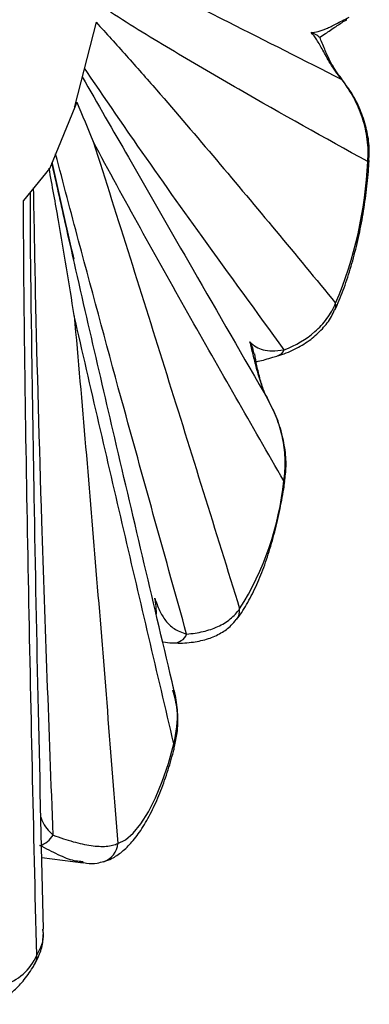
# Paper-space layout '_Dimétrica' of a CAD drawing. Header units: millimetres. Extents: x -787 to -323, y -1059 to 481.
# Tile 5 of 11: x -583 to -551, y 23 to 113. Entities that reach past the tile are written whole.
import ezdxf

# ---------------------------------------------------------------- set-up
doc = ezdxf.new("R2010")
doc.units = ezdxf.units.MM

psp = doc.layouts.new('_Dimétrica')

# ---------------------------------------------------------------- linework, layer by layer
at = {"color": 7, "linetype": 'Continuous', "lineweight": 25}
for p, q in [((-575.613, 113.023), (-577.592, 105.28)), ((-577.564, 105.226), (-579.87, 99.612)), ((-577.564, 105.226), (-577.592, 105.28)), ((-579.87, 99.612), (-582.292, 96.648)), ((-580.601, 36.213), (-576.807, 35.735)), ((-576.796, 35.821), (-577.009, 35.846)), ((-580.482, 29.406), (-580.476, 29.567))]:
    psp.add_line(p, q, dxfattribs=at)
at = {"color": 7, "linetype": 'Continuous', "lineweight": 25, "flags": 128}
for points in [[(-553.069, 107.855), (-553.06, 107.842), (-553.036, 107.77)], [(-573.621, 37.511), (-572.916, 37.853), (-572.203, 38.457), (-571.495, 39.312), (-570.805, 40.401), (-570.146, 41.706), (-569.529, 43.204), (-568.965, 44.866), (-568.466, 46.662)]]:
    psp.add_lwpolyline(points, dxfattribs=at)
at = {"color": 8, "linetype": 'Continuous', "lineweight": 25, "flags": 128}
for points in [[(-550.515, 100.324), (-550.54, 100.271), (-550.64, 100.209)], [(-558.265, 70.785), (-558.283, 70.804), (-558.373, 70.84)], [(-568.397, 46.412), (-568.397, 46.52), (-568.466, 46.662)]]:
    psp.add_lwpolyline(points, dxfattribs=at)
at = {"color": 7, "linetype": 'Continuous', "lineweight": 25}
for centre, radius, start, end in [((-588.418, 101.957), 37.819, 337.02091, 357.35021), ((-585.313, 73.544), 27.075, 327.72756, 354.26719), ((-568.448, 57.189), 1.229, 265.81698, 339.9367), ((-581.393, 39.364), 2.13, 286.89437, 329.24612), ((-585.446, 29.038), 4.729, 285.24709, 337.58938), ((-582.266, 27.057), 1.205, 330.27936, 8.49104)]:
    psp.add_arc(centre, radius, start, end, dxfattribs=at)
at = {"color": 8, "linetype": 'Continuous', "lineweight": 25}
for centre, radius, start, end in [((-554.521, 86.973), 0.946, 335.74508, 13.42296), ((-559.229, 83.301), 0.992, 290.12934, 336.46551), ((-563.864, 58.973), 1.448, 322.78902, 4.52013), ((-575.49, 37.613), 1.872, 288.00952, 356.87786)]:
    psp.add_arc(centre, radius, start, end, dxfattribs=at)
for points, knots in [([(-573.677, 118.078), (-572.647, 117.581), (-569.274, 115.951), (-562.42, 112.532), (-556.527, 109.542), (-553.036, 107.77)], [0, 0, 0, 0, 0.151901, 0.497538, 1, 1, 1, 1]), ([(-558.32, 82.905), (-560.847, 86.376), (-565.506, 92.777), (-571.63, 101.397), (-575.184, 106.6), (-576.691, 108.807)], [0, 0, 0, 0, 0.405552, 0.747899, 1, 1, 1, 1]), ([(-576.896, 108.002), (-575.48, 105.543), (-572.116, 99.703), (-566.405, 89.752), (-562.077, 82.239), (-559.744, 78.187)], [0, 0, 0, 0, 0.2511488, 0.5961767, 1, 1, 1, 1]), ([(-567.294, 56.767), (-569.219, 63.672), (-572.574, 75.703), (-576.57, 90.423), (-578.633, 98.253), (-579.334, 100.916)], [0, 0, 0, 0, 0.470572, 0.819938, 1, 1, 1, 1]), ([(-579.562, 38.275), (-579.927, 47.899), (-580.556, 64.521), (-581.111, 84.358), (-581.3, 94.587), (-581.359, 97.79)], [0, 0, 0, 0, 0.485744, 0.838934, 1, 1, 1, 1]), ([(-568.466, 46.662), (-568.258, 47.703), (-567.93, 49.344), (-568.395, 51.008), (-568.565, 51.616)], [0, 0, 0, 0, 0.634251, 1, 1, 1, 1]), ([(-580.686, 39.911), (-580.654, 39.798), (-580.472, 39.162), (-579.973, 38.675), (-579.562, 38.275)], [0, 0, 0, 0, 0.177937, 1, 1, 1, 1]), ([(-577.009, 35.846), (-577.208, 35.86), (-577.785, 35.899), (-579.097, 36.444), (-580.209, 37.029), (-580.774, 37.326)], [0, 0, 0, 0, 0.204864, 0.596462, 1, 1, 1, 1])]:
    psp.add_open_spline(points, degree=3, knots=knots, dxfattribs=at)
at = {"color": 7, "linetype": 'Continuous', "lineweight": 25}
for points, knots in [([(-550.64, 100.209), (-554.603, 102.391), (-558.561, 104.599), (-564.483, 108.001), (-566.455, 109.151), (-570.388, 111.502), (-572.35, 112.702), (-574.303, 113.956)], [0, 0, 0, 0, 0.5, 0.5, 0.75, 0.75, 1, 1, 1, 1]), ([(-555.847, 112.095), (-555.639, 112.094), (-555.423, 112.121), (-554.963, 112.236), (-554.719, 112.323), (-554.314, 112.499), (-554.173, 112.565), (-553.871, 112.714), (-553.711, 112.796), (-553.2, 113.06), (-552.819, 113.263), (-552.356, 113.48)], [0, 0, 0, 0, 0.25, 0.25, 0.5, 0.5, 0.625, 0.625, 0.75, 0.75, 1, 1, 1, 1]), ([(-555.082, 111.625), (-554.902, 111.74), (-554.44, 112.035), (-553.64, 112.596), (-552.973, 113.048), (-552.584, 113.248), (-552.56, 113.26)], [0, 0, 0, 0, 0.25604, 0.658, 0.978431, 1, 1, 1, 1]), ([(-575.613, 113.023), (-574.68, 112.016), (-573.752, 110.989), (-571.901, 108.91), (-570.978, 107.859), (-568.215, 104.68), (-566.38, 102.529), (-560.887, 96.026), (-557.241, 91.623), (-553.601, 87.193)], [0, 0, 0, 0, 0.125, 0.125, 0.25, 0.25, 0.5, 0.5, 1, 1, 1, 1]), ([(-553.036, 107.77), (-553.256, 108.026), (-553.445, 108.277), (-553.786, 108.765), (-553.938, 109.003), (-554.352, 109.684), (-554.571, 110.088), (-554.871, 110.629), (-554.966, 110.798), (-555.149, 111.114), (-555.237, 111.26), (-555.498, 111.668), (-555.668, 111.9), (-555.847, 112.095)], [0, 0, 0, 0, 0.125, 0.125, 0.25, 0.25, 0.5, 0.5, 0.625, 0.625, 0.75, 0.75, 1, 1, 1, 1]), ([(-555.122, 111.668), (-555.142, 111.702), (-555.192, 111.786), (-555.572, 111.962), (-555.8, 112.073), (-555.845, 112.095), (-555.847, 112.095)], [0, 0, 0, 0, 0.3476399, 0.8734432, 0.9963218, 1, 1, 1, 1]), ([(-553.058, 107.861), (-553.236, 108.091), (-553.666, 108.647), (-554.167, 109.576), (-554.647, 110.607), (-554.921, 111.33), (-555.064, 111.666), (-555.073, 111.686)], [0, 0, 0, 0, 0.163479, 0.395381, 0.665411, 0.980361, 1, 1, 1, 1]), ([(-550.539, 100.323), (-550.521, 100.774), (-550.481, 101.789), (-550.763, 103.368), (-551.317, 105.021), (-552.087, 106.544), (-552.769, 107.431), (-553.086, 107.842)], [0, 0, 0, 0, 0.164641, 0.370375, 0.585286, 0.807642, 1, 1, 1, 1]), ([(-550.64, 100.209), (-550.584, 100.893), (-550.603, 101.569), (-550.728, 102.57), (-550.787, 102.902), (-550.936, 103.562), (-551.027, 103.891), (-551.344, 104.857), (-551.611, 105.475), (-552.249, 106.661), (-552.62, 107.232), (-553.036, 107.77)], [0, 0, 0, 0, 0.25, 0.25, 0.375, 0.375, 0.5, 0.5, 0.75, 0.75, 1, 1, 1, 1]), ([(-575.883, 102.051), (-573.617, 94.951), (-571.368, 87.803), (-566.884, 73.471), (-564.65, 66.285), (-562.42, 59.088)], [0, 0, 0, 0, 0.5, 0.5, 1, 1, 1, 1]), ([(-558.373, 70.84), (-561.316, 75.954), (-564.253, 81.091), (-568.638, 88.868), (-570.096, 91.473), (-573.001, 96.723), (-574.448, 99.367), (-575.883, 102.051)], [0, 0, 0, 0, 0.5, 0.5, 0.75, 0.75, 1, 1, 1, 1]), ([(-568.46, 51.64), (-570.277, 59.351), (-573.638, 73.616), (-577.376, 89.762), (-579.268, 98.261), (-579.674, 100.088)], [0, 0, 0, 0, 0.480194, 0.888285, 1, 1, 1, 1]), ([(-579.672, 100.093), (-579.667, 100.07), (-579.006, 97.126), (-578.338, 94.167), (-577.675, 91.232)], [0, 0, 0, 0, 0.0078358, 1, 1, 1, 1]), ([(-553.659, 86.583), (-553.527, 86.876), (-553.14, 87.735), (-552.557, 89.309), (-551.945, 91.331), (-551.429, 93.471), (-551.013, 95.687), (-550.709, 97.903), (-550.569, 99.452), (-550.52, 100.24), (-550.515, 100.324)], [0, 0, 0, 0, 0.080121, 0.234894, 0.387831, 0.539425, 0.690238, 0.840675, 0.983192, 1, 1, 1, 1]), ([(-577.63, 86.03), (-577.632, 86.04), (-578.079, 88.963), (-578.819, 93.495), (-579.644, 97.995), (-579.938, 99.597)], [0, 0, 0, 0, 0.002303, 0.644986, 1, 1, 1, 1]), ([(-580.448, 29.622), (-580.607, 36.323), (-580.92, 49.551), (-581.292, 67.815), (-581.52, 83.246), (-581.659, 92.572), (-581.653, 96.94), (-581.652, 97.43)], [0, 0, 0, 0, 0.298114, 0.588533, 0.809943, 0.978649, 1, 1, 1, 1]), ([(-581.074, 27.235), (-581.212, 32.982), (-581.346, 38.734), (-581.6, 50.251), (-581.721, 56.017), (-581.943, 67.568), (-582.044, 73.354), (-582.167, 82.06), (-582.203, 84.966), (-582.262, 90.794), (-582.283, 93.715), (-582.292, 96.648)], [0, 0, 0, 0, 0.25, 0.25, 0.5, 0.5, 0.75, 0.75, 0.875, 0.875, 1, 1, 1, 1]), ([(-558.32, 82.905), (-557.264, 83.31), (-556.315, 83.859), (-555.095, 84.932), (-554.72, 85.337), (-554.079, 86.212), (-553.811, 86.685), (-553.601, 87.193)], [0, 0, 0, 0, 0.5, 0.5, 0.75, 0.75, 1, 1, 1, 1]), ([(-577.63, 86.03), (-577.269, 82.025), (-576.919, 78.005), (-576.233, 69.944), (-575.897, 65.903), (-574.902, 53.763), (-574.257, 45.644), (-573.621, 37.511)], [0, 0, 0, 0, 0.25, 0.25, 0.5, 0.5, 1, 1, 1, 1]), ([(-568.466, 46.662), (-570.002, 53.203), (-571.536, 59.75), (-574.593, 72.868), (-576.116, 79.438), (-577.63, 86.03)], [0, 0, 0, 0, 0.5, 0.5, 1, 1, 1, 1]), ([(-558.908, 82.372), (-558.848, 82.387), (-558.251, 82.542), (-557.212, 82.999), (-555.886, 83.802), (-554.808, 84.801), (-554.064, 85.736), (-553.782, 86.387), (-553.689, 86.601)], [0, 0, 0, 0, 0.026902, 0.267723, 0.491708, 0.701338, 0.901792, 1, 1, 1, 1]), ([(-561.474, 83.623), (-561.299, 83.447), (-561.114, 83.298), (-560.712, 83.058), (-560.496, 82.967), (-560.01, 82.845), (-559.737, 82.814), (-559.108, 82.816), (-558.753, 82.848), (-558.32, 82.905)], [0, 0, 0, 0, 0.25, 0.25, 0.5, 0.5, 0.75, 0.75, 1, 1, 1, 1]), ([(-559.744, 78.187), (-560.033, 78.714), (-560.245, 79.234), (-560.51, 79.994), (-560.589, 80.243), (-560.733, 80.726), (-560.797, 80.96), (-560.978, 81.644), (-561.082, 82.075), (-561.281, 82.887), (-561.376, 83.267), (-561.474, 83.623)], [0, 0, 0, 0, 0.25, 0.25, 0.375, 0.375, 0.5, 0.5, 0.75, 0.75, 1, 1, 1, 1]), ([(-561.089, 82.513), (-561.148, 82.785), (-561.225, 83.139), (-561.422, 83.521), (-561.469, 83.614), (-561.473, 83.622), (-561.474, 83.623)], [0, 0, 0, 0, 0.755844, 0.980593, 0.995216, 1, 1, 1, 1]), ([(-559.864, 78.468), (-559.955, 78.642), (-560.243, 79.198), (-560.554, 80.22), (-560.844, 81.416), (-560.969, 82.165), (-561.028, 82.52)], [0, 0, 0, 0, 0.123956, 0.396306, 0.713398, 1, 1, 1, 1]), ([(-560.903, 81.822), (-560.845, 81.83), (-560.354, 81.902), (-559.748, 82.117), (-559.048, 82.321), (-558.886, 82.368)], [0, 0, 0, 0, 0.093617, 0.791269, 1, 1, 1, 1]), ([(-558.373, 70.84), (-558.267, 71.468), (-558.223, 72.097), (-558.242, 73.042), (-558.263, 73.357), (-558.332, 73.988), (-558.38, 74.305), (-558.564, 75.242), (-558.737, 75.851), (-559.173, 77.041), (-559.438, 77.625), (-559.744, 78.187)], [0, 0, 0, 0, 0.25, 0.25, 0.375, 0.375, 0.5, 0.5, 0.75, 0.75, 1, 1, 1, 1]), ([(-558.287, 70.787), (-558.23, 71.251), (-558.102, 72.284), (-558.24, 73.935), (-558.656, 75.688), (-559.069, 76.912), (-559.401, 77.501), (-559.426, 77.546)], [0, 0, 0, 0, 0.2008293, 0.4483805, 0.7073611, 0.9778894, 1, 1, 1, 1]), ([(-562.714, 58.094), (-562.552, 58.312), (-562.071, 58.959), (-561.344, 60.219), (-560.555, 61.934), (-559.857, 63.827), (-559.251, 65.862), (-558.751, 67.968), (-558.44, 69.629), (-558.299, 70.561), (-558.265, 70.785)], [0, 0, 0, 0, 0.078031, 0.231589, 0.382365, 0.530245, 0.676127, 0.820767, 0.956921, 1, 1, 1, 1]), ([(-570.223, 60.071), (-570.092, 59.667), (-569.949, 59.291), (-569.622, 58.599), (-569.439, 58.286), (-569.113, 57.866), (-568.996, 57.735), (-568.737, 57.489), (-568.595, 57.375), (-568.128, 57.063), (-567.763, 56.897), (-567.294, 56.767)], [0, 0, 0, 0, 0.25, 0.25, 0.5, 0.5, 0.625, 0.625, 0.75, 0.75, 1, 1, 1, 1]), ([(-570.074, 58.598), (-570.078, 58.913), (-570.083, 59.381), (-570.185, 59.876), (-570.219, 60.051), (-570.223, 60.068), (-570.223, 60.071)], [0, 0, 0, 0, 0.647714, 0.964853, 0.993909, 1, 1, 1, 1]), ([(-567.294, 56.767), (-566.761, 56.809), (-566.255, 56.885), (-565.298, 57.112), (-564.847, 57.262), (-564.007, 57.646), (-563.618, 57.882), (-562.943, 58.427), (-562.654, 58.737), (-562.42, 59.088)], [0, 0, 0, 0, 0.25, 0.25, 0.5, 0.5, 0.75, 0.75, 1, 1, 1, 1]), ([(-568.412, 55.955), (-568.366, 55.951), (-567.77, 55.911), (-566.712, 55.99), (-565.321, 56.283), (-564.147, 56.814), (-563.273, 57.418), (-562.883, 57.927), (-562.737, 58.117)], [0, 0, 0, 0, 0.020933, 0.269482, 0.494307, 0.697694, 0.887074, 1, 1, 1, 1]), ([(-569.446, 56.05), (-569.184, 56.009), (-568.859, 55.959), (-568.474, 55.955), (-568.4, 55.954)], [0, 0, 0, 0, 0.808984, 1, 1, 1, 1]), ([(-568.421, 46.418), (-568.323, 46.838), (-568.1, 47.798), (-568.087, 49.386), (-568.232, 50.855), (-568.485, 51.735), (-568.574, 52.041)], [0, 0, 0, 0, 0.229052, 0.52398, 0.834479, 1, 1, 1, 1]), ([(-574.918, 35.831), (-574.67, 35.921), (-574.066, 36.141), (-573.195, 36.74), (-572.274, 37.642), (-571.378, 38.854), (-570.525, 40.36), (-569.748, 42.099), (-569.074, 43.974), (-568.642, 45.447), (-568.435, 46.262), (-568.397, 46.412)], [0, 0, 0, 0, 0.075742, 0.184393, 0.304339, 0.438321, 0.577231, 0.713631, 0.84749, 0.971961, 1, 1, 1, 1]), ([(-579.562, 38.275), (-578.922, 38.036), (-578.314, 37.833), (-577.153, 37.509), (-576.602, 37.388), (-575.825, 37.278), (-575.575, 37.254), (-575.105, 37.232), (-574.884, 37.235), (-574.47, 37.266), (-574.277, 37.296), (-573.923, 37.382), (-573.762, 37.44), (-573.621, 37.511)], [0, 0, 0, 0, 0.25, 0.25, 0.5, 0.5, 0.625, 0.625, 0.75, 0.75, 0.875, 0.875, 1, 1, 1, 1]), ([(-577.023, 35.8), (-576.847, 35.763), (-576.342, 35.656), (-575.649, 35.649), (-575.115, 35.799), (-574.914, 35.856)], [0, 0, 0, 0, 0.250939, 0.717981, 1, 1, 1, 1]), ([(-581.244, 26.472), (-581.087, 26.758), (-580.726, 27.411), (-580.496, 28.332), (-580.491, 28.95), (-580.49, 29.148)], [0, 0, 0, 0, 0.346427, 0.791525, 1, 1, 1, 1]), ([(-581.074, 27.235), (-580.725, 27.87), (-580.321, 28.606), (-580.493, 29.496), (-580.516, 29.618)], [0, 0, 0, 0, 0.8635269, 1, 1, 1, 1]), ([(-585.955, 22.714), (-585.683, 22.748), (-585.054, 22.827), (-584.135, 23.234), (-583.198, 23.9), (-582.292, 24.844), (-581.642, 25.752), (-581.29, 26.342), (-581.219, 26.459)], [0, 0, 0, 0, 0.134383, 0.3104733, 0.498965, 0.7117822, 0.9426252, 1, 1, 1, 1])]:
    psp.add_open_spline(points, degree=3, knots=knots, dxfattribs=at)
for points in [[(-577.392, 105.687), (-577.443, 105.533), (-577.501, 105.379), (-577.564, 105.226)], [(-577.392, 105.687), (-576.885, 104.472), (-576.381, 103.26), (-575.883, 102.051)]]:
    psp.add_open_spline(points, degree=3, dxfattribs=at)

doc.saveas('drawing.dxf')
